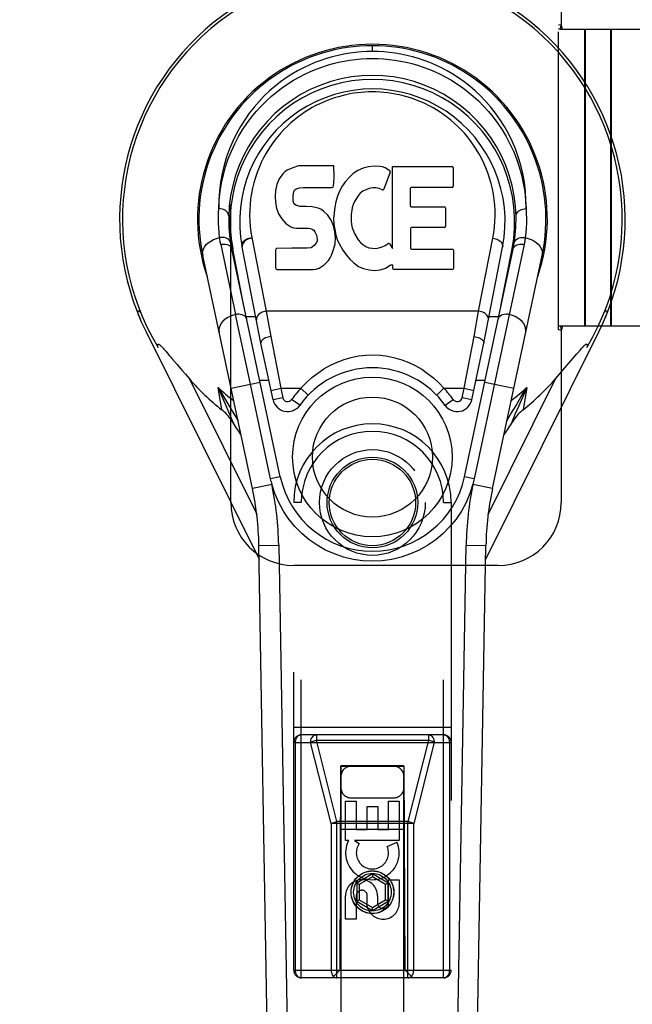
# Model space of a CAD drawing. Header units: inches. Extents: x 0 to 215, y 0 to 139.
# Tile 37 of 91: x 60 to 62.43, y 65.4 to 69.31. Entities that reach past the tile are written whole.
import ezdxf

# ---------------------------------------------------------------- set-up
doc = ezdxf.new("R2010")
doc.units = ezdxf.units.IN
doc.header["$LTSCALE"] = 11.835443
doc.header["$MEASUREMENT"] = 0
doc.linetypes.add('HIDDEN', pattern=[0.2, 0.1, -0.1])
doc.linetypes.add('PHANTOM', pattern=[0.8, 0.45, -0.05, 0.1, -0.05, 0.1, -0.05])
doc.layers.get('0').update_dxf_attribs({"linetype": 'CONTINUOUS'})
for name, color, linetype in [('02___PRT_ALL_AXES', 7, 'CONTINUOUS'), ('AVAILABLE_DOOR_SPACE', 7, 'CONTINUOUS'), ('DEFAULT_2', 8, 'HIDDEN'), ('DIMENSIONS', 7, 'CONTINUOUS')]:
    doc.layers.add(name, color=color, linetype=linetype)
doc.styles.get("Standard").update_dxf_attribs({"font": 'arial.ttf'})
doc.dimstyles.new('DIMSTYLE_1', dxfattribs={"dimtxt": 0.949367, "dimasz": 1.265823, "dimexe": 0.09, "dimexo": 0.07, "dimgap": 0.0375, "dimtad": 0, "dimtih": 1, "dimtoh": 1, "dimzin": 4, "dimdsep": 46, "dimtxsty": 'Standard', "dimblk": '_FILLED', "dimblk1": '_FILLED', "dimblk2": '_FILLED', "dimcen": 0.09, "dimazin": 1, "dimtfac": 1, "dimtofl": 0, "dimtmove": 0, "dimatfit": 3, "dimldrblk": '_FILLED', "dimfxl": 1, "dimtolj": 1, "dimtzin": 4, "dimarcsym": 0})

# ---------------------------------------------------------------- blocks, each defined once
blk = doc.blocks.new('_FILLED')
at = {"color": 0, "linetype": 'ByBlock'}
blk.add_solid([(0, 0), (-1, 0.2), (-1, -0.2)], dxfattribs=at)
blk = doc.blocks.new('*D13')
at = {"layer": 'DIMENSIONS', "color": 2, "linetype": 'Continuous'}
for p, q in [((60.5856, 79.2462), (58.1561, 79.2462)), ((64.2106, 79.2462), (66.7423, 79.2462))]:
    blk.add_line(p, q, dxfattribs=at)
at = {"layer": 'DIMENSIONS', "color": 2, "linetype": 'Continuous', "xscale": 1.2658227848, "yscale": 1.2658227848, "zscale": 1.2658227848}
blk.add_blockref('_FILLED', (60.5856, 79.2462), dxfattribs=at)
at = {"layer": 'DIMENSIONS', "color": 2, "linetype": 'Continuous', "xscale": 1.2658227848, "yscale": 1.2658227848, "zscale": 1.2658227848, "rotation": 180}
blk.add_blockref('_FILLED', (64.2106, 79.2462), dxfattribs=at)
at = {"layer": 'DIMENSIONS', "color": 2, "linetype": 'Continuous', "insert": (57.6814, 79.7209), "char_height": 0.94937, "width": 2.579879, "attachment_point": 3, "line_spacing_factor": 0.9}
blk.add_mtext('3.63', dxfattribs=at)

msp = doc.modelspace()

# ---------------------------------------------------------------- linework, layer by layer
at = {"color": 7, "linetype": 'Continuous'}
for p, q in [((61.3981, 69.1884), (61.3981, 69.2115)), ((61.105, 68.7339), (61.0817, 68.7266)), ((61.2446, 68.7339), (61.105, 68.7339)), ((61.2463, 68.6911), (61.2446, 68.7339)), ((61.0419, 68.7023), (61.0282, 68.6827)), ((61.0504, 68.7103), (61.0419, 68.7023)), ((61.06, 68.7168), (61.0504, 68.7103)), ((61.0817, 68.7266), (61.06, 68.7168)), ((61.3223, 68.7036), (61.306, 68.6883)), ((61.3405, 68.7165), (61.3223, 68.7036)), ((61.3609, 68.7254), (61.3405, 68.7165)), ((61.3827, 68.7303), (61.3609, 68.7254)), ((61.4048, 68.7324), (61.3827, 68.7303)), ((61.4274, 68.732), (61.4048, 68.7324)), ((61.4385, 68.7304), (61.4274, 68.732)), ((61.449, 68.727), (61.4385, 68.7304)), ((61.4691, 68.7098), (61.4429, 68.6416)), ((61.4677, 68.7149), (61.449, 68.727)), ((61.4779, 68.4067), (61.4779, 68.7319)), ((61.4779, 68.7319), (61.7147, 68.7319)), ((61.7192, 68.7274), (61.7192, 68.653)), ((61.0189, 68.6602), (61.0138, 68.6368)), ((61.0282, 68.6827), (61.0189, 68.6602)), ((61.2442, 68.6545), (61.2454, 68.6673)), ((61.2454, 68.6673), (61.2463, 68.6911)), ((61.2913, 68.6716), (61.2783, 68.6534)), ((61.306, 68.6883), (61.2913, 68.6716)), ((61.0138, 68.6368), (61.012, 68.6131)), ((61.0831, 68.6014), (61.0837, 68.6164)), ((61.0837, 68.6164), (61.0858, 68.6315)), ((61.0858, 68.6315), (61.0889, 68.6381)), ((61.0889, 68.6381), (61.0947, 68.643)), ((61.0947, 68.643), (61.109, 68.6474)), ((61.109, 68.6474), (61.1239, 68.6486)), ((61.1239, 68.6486), (61.2368, 68.6486)), ((61.2368, 68.6486), (61.2424, 68.6491)), ((61.2424, 68.6491), (61.2442, 68.6545)), ((61.2675, 68.6339), (61.259, 68.6133)), ((61.2783, 68.6534), (61.2675, 68.6339)), ((61.3413, 68.6156), (61.3272, 68.5924)), ((61.3496, 68.626), (61.3413, 68.6156)), ((61.3603, 68.6335), (61.3496, 68.626)), ((61.3852, 68.644), (61.3603, 68.6335)), ((61.398, 68.6473), (61.3852, 68.644)), ((61.4113, 68.6471), (61.398, 68.6473)), ((61.4245, 68.644), (61.4113, 68.6471)), ((61.4369, 68.6391), (61.4245, 68.644)), ((61.548, 68.6441), (61.548, 68.5766)), ((61.7147, 68.6485), (61.5525, 68.6485)), ((61.012, 68.6131), (61.0128, 68.5892)), ((61.0128, 68.5892), (61.0167, 68.5657)), ((61.0838, 68.5938), (61.0831, 68.6014)), ((61.0861, 68.5867), (61.0838, 68.5938)), ((61.0906, 68.5807), (61.0861, 68.5867)), ((61.0967, 68.5763), (61.0906, 68.5807)), ((61.2529, 68.5918), (61.2488, 68.5699)), ((61.259, 68.6133), (61.2529, 68.5918)), ((61.3213, 68.5806), (61.3176, 68.568)), ((61.3272, 68.5924), (61.3213, 68.5806)), ((61.0167, 68.5657), (61.0251, 68.5435)), ((61.0251, 68.5435), (61.0379, 68.5233)), ((61.1111, 68.5723), (61.0967, 68.5763)), ((61.1352, 68.573), (61.1111, 68.5723)), ((61.1591, 68.5718), (61.1352, 68.573)), ((61.1826, 68.5667), (61.1591, 68.5718)), ((61.1935, 68.5619), (61.1826, 68.5667)), ((61.2034, 68.555), (61.1935, 68.5619)), ((61.2206, 68.5382), (61.2034, 68.555)), ((61.2337, 68.5181), (61.2206, 68.5382)), ((61.2488, 68.5699), (61.2442, 68.5255)), ((61.3143, 68.5412), (61.3136, 68.5143)), ((61.3176, 68.568), (61.3143, 68.5412)), ((61.5525, 68.5721), (61.6837, 68.5721)), ((61.6882, 68.5677), (61.6882, 68.4945)), ((61.0379, 68.5233), (61.0543, 68.506)), ((61.0543, 68.506), (61.0741, 68.4928)), ((61.2431, 68.496), (61.2337, 68.5181)), ((61.2442, 68.5255), (61.2451, 68.5033)), ((61.2451, 68.5033), (61.2482, 68.4812)), ((61.3136, 68.5143), (61.3149, 68.5011)), ((61.3149, 68.5011), (61.318, 68.4882)), ((61.0741, 68.4928), (61.0852, 68.4887)), ((61.0852, 68.4887), (61.0969, 68.4867)), ((61.0969, 68.4867), (61.1444, 68.4862)), ((61.1444, 68.4862), (61.152, 68.4855)), ((61.152, 68.4855), (61.1589, 68.4831)), ((61.1589, 68.4831), (61.165, 68.4785)), ((61.165, 68.4785), (61.1699, 68.4725)), ((61.1699, 68.4725), (61.1764, 68.459)), ((61.2493, 68.4729), (61.2431, 68.496)), ((61.2482, 68.4812), (61.2528, 68.4593)), ((61.2519, 68.449), (61.2493, 68.4729)), ((61.2528, 68.4593), (61.2598, 68.4383)), ((61.318, 68.4882), (61.3282, 68.4634)), ((61.3282, 68.4634), (61.3415, 68.4403)), ((61.5493, 68.4856), (61.5493, 68.408)), ((61.6837, 68.4901), (61.5537, 68.4901)), ((60.7956, 68.4222), (60.8549, 68.1439)), ((60.9191, 68.4498), (60.9763, 68.1572)), ((61.1755, 68.4294), (61.1662, 68.4174)), ((61.1781, 68.4363), (61.1755, 68.4294)), ((61.1764, 68.459), (61.1789, 68.4438)), ((61.1789, 68.4438), (61.1781, 68.4363)), ((61.244, 68.4019), (61.2503, 68.425)), ((61.2503, 68.425), (61.2519, 68.449)), ((61.2598, 68.4383), (61.2812, 68.399)), ((61.3415, 68.4403), (61.3502, 68.4302)), ((61.3502, 68.4302), (61.3603, 68.4214)), ((61.3603, 68.4214), (61.3715, 68.414)), ((61.4486, 68.4178), (61.4596, 68.4253)), ((61.466, 68.4242), (61.4779, 68.4067)), ((62.0007, 68.4222), (61.8024, 67.4918)), ((61.82, 68.1572), (61.8767, 68.447)), ((61.0323, 67.5), (60.8398, 68.4035)), ((60.888, 68.1772), (60.8437, 68.4043)), ((60.9555, 68.0304), (60.881, 68.4116)), ((61.0145, 68.3273), (61.0145, 68.4022)), ((61.0783, 68.4072), (61.019, 68.4066)), ((61.1391, 68.4075), (61.0783, 68.4072)), ((61.1543, 68.4087), (61.1391, 68.4075)), ((61.1607, 68.4121), (61.1543, 68.4087)), ((61.1662, 68.4174), (61.1607, 68.4121)), ((61.2354, 68.3795), (61.244, 68.4019)), ((61.2812, 68.399), (61.2938, 68.3806)), ((61.3715, 68.414), (61.3839, 68.4092)), ((61.3839, 68.4092), (61.3971, 68.4068)), ((61.3971, 68.4068), (61.4105, 68.4063)), ((61.4105, 68.4063), (61.4236, 68.4083)), ((61.4236, 68.4083), (61.4364, 68.4123)), ((61.4364, 68.4123), (61.4486, 68.4178)), ((61.5537, 68.4036), (61.7153, 68.4036)), ((61.7198, 68.3991), (61.7198, 68.327)), ((61.7639, 67.5), (61.9565, 68.4035)), ((61.8407, 68.0304), (61.9153, 68.4116)), ((61.9082, 68.1772), (61.9526, 68.4043)), ((60.9216, 67.4529), (60.7243, 68.3789)), ((61.1865, 68.3281), (61.2063, 68.3419)), ((61.2063, 68.3419), (61.2233, 68.3588)), ((61.2233, 68.3588), (61.23, 68.3687)), ((61.23, 68.3687), (61.2354, 68.3795)), ((61.2938, 68.3806), (61.3084, 68.3639)), ((61.3084, 68.3639), (61.3249, 68.3489)), ((61.3249, 68.3489), (61.3426, 68.3352)), ((61.8747, 67.4529), (62.072, 68.3789)), ((61.0194, 68.3225), (61.1634, 68.3225)), ((61.1634, 68.3225), (61.1753, 68.3241)), ((61.1753, 68.3241), (61.1865, 68.3281)), ((61.3426, 68.3352), (61.3524, 68.3301)), ((61.3524, 68.3301), (61.3629, 68.3264)), ((61.3629, 68.3264), (61.3847, 68.3208)), ((61.3847, 68.3208), (61.4067, 68.3183)), ((61.4067, 68.3183), (61.4288, 68.3214)), ((61.4288, 68.3214), (61.4501, 68.3281)), ((61.4501, 68.3281), (61.469, 68.3398)), ((61.469, 68.3398), (61.4693, 68.3399)), ((61.4798, 68.3399), (61.4693, 68.3399)), ((61.4798, 68.327), (61.4798, 68.3399)), ((61.7153, 68.3225), (61.4842, 68.3225)), ((60.9763, 68.1572), (60.9941, 68.057)), ((61.82, 68.1572), (60.9763, 68.1572)), ((61.8021, 68.057), (61.82, 68.1572)), ((60.469, 68.1432), (60.4688, 68.1439)), ((60.9138, 67.8673), (60.8549, 68.1438)), ((60.9352, 68.1342), (60.8972, 68.1342)), ((61.8991, 68.1342), (61.861, 68.1342)), ((60.4991, 68.0756), (60.9483, 67.1719)), ((61.8479, 67.1719), (62.2971, 68.0756)), ((61.0035, 67.8053), (60.9555, 68.0304)), ((60.9941, 68.057), (61.034, 67.851)), ((61.7622, 67.851), (61.8021, 68.057)), ((61.7928, 67.8053), (61.8407, 68.0304)), ((60.5671, 68.0097), (60.5702, 68.0063)), ((60.5702, 68.0063), (60.5735, 68.0025)), ((60.5735, 68.0025), (60.5771, 67.9984)), ((60.5771, 67.9984), (60.5827, 67.9918)), ((60.5827, 67.9918), (60.5928, 67.9799)), ((62.2096, 67.9872), (62.2173, 67.9963)), ((62.2173, 67.9963), (62.221, 68.0005)), ((62.221, 68.0005), (62.2244, 68.0044)), ((60.5928, 67.9799), (60.5973, 67.9747)), ((62.1704, 67.9409), (62.2096, 67.9872)), ((60.6224, 67.945), (60.6416, 67.9226)), ((60.6416, 67.9226), (60.6555, 67.9065)), ((62.1407, 67.9065), (62.1546, 67.9226)), ((62.1546, 67.9226), (62.1704, 67.9409)), ((60.6555, 67.9065), (60.6714, 67.8883)), ((60.6714, 67.8883), (60.9386, 67.3506)), ((60.8368, 67.8509), (60.9523, 67.8755)), ((60.9506, 67.8836), (60.9868, 67.8836)), ((61.8094, 67.8836), (61.8457, 67.8836)), ((61.8439, 67.8755), (61.9595, 67.8509)), ((61.8575, 67.3504), (62.1249, 67.8883)), ((62.1249, 67.8883), (62.1407, 67.9065)), ((60.7999, 67.7658), (60.7849, 67.8543)), ((60.9938, 67.4918), (60.9138, 67.8673)), ((60.9955, 67.8428), (61.034, 67.851)), ((61.034, 67.851), (61.1144, 67.851)), ((61.034, 67.851), (61.042, 67.8135)), ((61.1144, 67.851), (61.1428, 67.8237)), ((61.6534, 67.8237), (61.6818, 67.851)), ((61.6818, 67.851), (61.7622, 67.851)), ((61.7542, 67.8135), (61.7622, 67.851)), ((61.7622, 67.851), (61.8007, 67.8428)), ((62.0114, 67.8544), (61.9794, 67.7814)), ((62.0114, 67.8543), (61.9963, 67.7658)), ((61.042, 67.8135), (61.0035, 67.8053)), ((61.1094, 67.7834), (61.0773, 67.8062)), ((61.6869, 67.7834), (61.719, 67.8062)), ((61.7928, 67.8053), (61.7542, 67.8135)), ((60.8481, 67.7493), (60.8644, 67.7214)), ((61.9319, 67.7214), (61.9481, 67.7493)), ((61.9247, 67.674), (61.9204, 67.6677)), ((61.0323, 67.5), (60.9938, 67.4918)), ((61.8024, 67.4918), (61.7639, 67.5)), ((60.9999, 67.4696), (60.9216, 67.4529)), ((61.8747, 67.4529), (61.7964, 67.4696)), ((60.9474, 67.2274), (61.0261, 67.2287)), ((61.0196, 63.0881), (60.9474, 67.2274)), ((61.0261, 67.2287), (61.0866, 63.7643)), ((61.7097, 63.7643), (61.7702, 67.2287)), ((61.7702, 67.2287), (61.8489, 67.2274)), ((61.7766, 63.0881), (61.8489, 67.2274))]:
    msp.add_line(p, q, dxfattribs=at)
for points in [[(61.3981, 69.1884), (61.3758, 69.188), (61.3533, 69.1868), (61.3306, 69.1847), (61.3078, 69.1817), (61.2848, 69.1778), (61.2618, 69.173), (61.2388, 69.1672), (61.2157, 69.1605), (61.1927, 69.1528), (61.1697, 69.1441), (61.1468, 69.1342), (61.1239, 69.1233), (61.101, 69.1112), (61.0783, 69.0979), (61.0557, 69.0833), (61.0334, 69.0674), (61.0114, 69.0502), (60.9898, 69.0316), (60.9686, 69.0117), (60.9481, 68.9903), (60.9282, 68.9675), (60.9092, 68.9433), (60.891, 68.9176), (60.8739, 68.8906), (60.858, 68.8622), (60.8434, 68.8325), (60.8303, 68.8017), (60.8188, 68.7698), (60.8089, 68.7369), (60.8009, 68.7033), (60.7947, 68.6691), (60.7905, 68.6344), (60.7883, 68.5995), (60.7881, 68.5643)], [(62.0082, 68.5643), (62.008, 68.5995), (62.0058, 68.6344), (62.0015, 68.6691), (61.9954, 68.7033), (61.9873, 68.7369), (61.9775, 68.7697), (61.966, 68.8016), (61.9529, 68.8324), (61.9383, 68.8621), (61.9224, 68.8905), (61.9053, 68.9175), (61.8871, 68.9432), (61.8681, 68.9675), (61.8482, 68.9903), (61.8276, 69.0117), (61.8065, 69.0317), (61.7848, 69.0502), (61.7628, 69.0674), (61.7405, 69.0833), (61.7179, 69.0979), (61.6952, 69.1112), (61.6724, 69.1233), (61.6495, 69.1342), (61.6265, 69.1441), (61.6035, 69.1528), (61.5805, 69.1605), (61.5575, 69.1672), (61.5344, 69.173), (61.5114, 69.1778), (61.4884, 69.1817), (61.4656, 69.1847), (61.4429, 69.1868), (61.4204, 69.188), (61.3981, 69.1884)], [(60.7881, 68.5643), (60.7898, 68.5985), (60.7934, 68.6324), (60.7989, 68.6659), (60.8062, 68.6988), (60.8153, 68.731), (60.8259, 68.7624), (60.8381, 68.7928), (60.8518, 68.8221), (60.8667, 68.8503), (60.8828, 68.8772), (60.9, 68.9028), (60.9181, 68.9271), (60.9371, 68.9501), (60.9568, 68.9717), (60.9771, 68.992), (60.9979, 69.011), (61.0191, 69.0286), (61.0407, 69.045), (61.0626, 69.06), (61.0847, 69.0739), (61.1069, 69.0866), (61.1293, 69.0981), (61.1517, 69.1086), (61.1741, 69.118), (61.1966, 69.1263), (61.2191, 69.1337), (61.2416, 69.1401), (61.264, 69.1457), (61.2865, 69.1503), (61.3088, 69.154), (61.3312, 69.1569), (61.3535, 69.1589), (61.3759, 69.1602), (61.3982, 69.1606), (61.4205, 69.1602), (61.4428, 69.1589), (61.4651, 69.1569), (61.4874, 69.154), (61.5098, 69.1503), (61.5323, 69.1456), (61.5547, 69.1401), (61.5772, 69.1337), (61.5997, 69.1263), (61.6222, 69.118), (61.6446, 69.1086), (61.6671, 69.0981), (61.6894, 69.0866), (61.7116, 69.0739), (61.7337, 69.06), (61.7556, 69.0449), (61.7772, 69.0286), (61.7984, 69.0109), (61.8192, 68.992), (61.8395, 68.9717), (61.8592, 68.9501), (61.8782, 68.9271), (61.8963, 68.9028), (61.9135, 68.8772), (61.9296, 68.8502), (61.9445, 68.8221), (61.9581, 68.7928), (61.9703, 68.7624), (61.981, 68.731), (61.99, 68.6988), (61.9973, 68.6659), (62.0028, 68.6324), (62.0064, 68.5985), (62.0082, 68.5643)], [(61.8767, 68.447), (61.8804, 68.4688), (61.8832, 68.4907), (61.8849, 68.5127), (61.8857, 68.5347), (61.8854, 68.5567), (61.8842, 68.5786), (61.882, 68.6005), (61.8788, 68.6222), (61.8747, 68.6436), (61.8696, 68.6647), (61.8635, 68.6859), (61.8565, 68.7067), (61.8489, 68.7263), (61.8406, 68.7454), (61.8311, 68.7646), (61.821, 68.7832), (61.8107, 68.8003), (61.7998, 68.8169), (61.7878, 68.8335), (61.7754, 68.8494), (61.7633, 68.8636), (61.7508, 68.8772), (61.7371, 68.8909), (61.7232, 68.9039), (61.7098, 68.9155), (61.6962, 68.9264), (61.6817, 68.9371), (61.6671, 68.9472), (61.653, 68.9562), (61.6389, 68.9645), (61.6238, 68.9727), (61.6087, 68.9803), (61.5941, 68.987), (61.5796, 68.9931), (61.5645, 68.9988), (61.5493, 69.0041), (61.5345, 69.0086), (61.5197, 69.0127), (61.5044, 69.0164), (61.489, 69.0195), (61.474, 69.0222), (61.4591, 69.0243), (61.4439, 69.0259), (61.4286, 69.0271), (61.4135, 69.0279), (61.3983, 69.0281), (61.3832, 69.0279), (61.3682, 69.0272), (61.3531, 69.026), (61.338, 69.0244), (61.3231, 69.0223), (61.3081, 69.0197), (61.2928, 69.0166), (61.2775, 69.0129), (61.2628, 69.0089), (61.248, 69.0044), (61.2329, 68.9992), (61.2179, 68.9935), (61.2033, 68.9875), (61.1888, 68.9809), (61.1738, 68.9734), (61.1589, 68.9654), (61.1449, 68.9572), (61.131, 68.9484), (61.1163, 68.9383), (61.1017, 68.9276), (61.0881, 68.9169), (61.0747, 68.9053), (61.0606, 68.8923), (61.0469, 68.8787), (61.0343, 68.8651), (61.0221, 68.8508), (61.0096, 68.835), (60.9975, 68.8184), (60.9866, 68.8019), (60.9762, 68.7848), (60.966, 68.7662), (60.9565, 68.747), (60.948, 68.7278), (60.9404, 68.7083), (60.9334, 68.6877), (60.9272, 68.6668), (60.9221, 68.646), (60.9179, 68.6249)], [(60.9179, 68.6249), (60.9146, 68.6033), (60.9123, 68.5814), (60.9109, 68.5594), (60.9106, 68.5374), (60.9112, 68.5154), (60.9128, 68.4934), (60.9155, 68.4716), (60.9191, 68.4498)], [(60.791, 68.4494), (60.789, 68.4685), (60.7876, 68.4876), (60.7868, 68.5068), (60.7866, 68.5259), (60.787, 68.5451), (60.7881, 68.5643)], [(60.8274, 68.5355), (60.827, 68.5399), (60.8257, 68.5442), (60.8234, 68.5482), (60.8204, 68.5519), (60.8165, 68.5553), (60.8119, 68.5583), (60.8066, 68.5608), (60.8008, 68.5626), (60.7945, 68.5638), (60.7881, 68.5643)], [(61.9688, 68.5355), (61.9692, 68.5399), (61.9706, 68.5442), (61.9728, 68.5482), (61.9759, 68.5519), (61.9797, 68.5553), (61.9843, 68.5583), (61.9896, 68.5608), (61.9955, 68.5626), (62.0018, 68.5638), (62.0082, 68.5643)], [(62.0082, 68.5643), (62.0092, 68.5451), (62.0096, 68.5259), (62.0094, 68.5068), (62.0086, 68.4876), (62.0072, 68.4685), (62.0052, 68.4494)], [(60.7243, 68.3789), (60.7234, 68.3877), (60.7245, 68.3965), (60.7274, 68.4051), (60.7321, 68.4134), (60.7384, 68.4214), (60.7464, 68.4289), (60.7559, 68.4357), (60.7666, 68.4415), (60.7785, 68.4461), (60.791, 68.4494)], [(60.7962, 68.4501), (60.7953, 68.45), (60.7945, 68.4499), (60.7936, 68.4498), (60.7927, 68.4497), (60.7919, 68.4496), (60.791, 68.4494)], [(60.7956, 68.4222), (60.7946, 68.4267), (60.7938, 68.4312), (60.793, 68.4358), (60.7923, 68.4403), (60.7916, 68.4449), (60.791, 68.4494)], [(60.7956, 68.4222), (60.7965, 68.4224), (60.7975, 68.4226), (60.7984, 68.4228), (60.7994, 68.4229), (60.8003, 68.423), (60.8013, 68.4232)], [(60.835, 68.4288), (60.8336, 68.4336), (60.8309, 68.438), (60.8272, 68.4418), (60.8225, 68.4451), (60.8169, 68.4476), (60.8104, 68.4494), (60.8034, 68.4502), (60.7962, 68.4501)], [(60.8013, 68.4232), (60.8081, 68.4234), (60.8147, 68.4229), (60.8208, 68.4215), (60.8264, 68.4193), (60.8313, 68.4163), (60.8352, 68.4126)], [(60.8804, 68.4147), (60.88, 68.4186), (60.8805, 68.4225), (60.8816, 68.4263), (60.8835, 68.43), (60.886, 68.4336), (60.8892, 68.4371), (60.893, 68.4402), (60.8974, 68.4431), (60.9023, 68.4455), (60.9076, 68.4475), (60.9133, 68.449), (60.9191, 68.4498)], [(60.9196, 68.447), (60.9141, 68.4462), (60.9087, 68.4448), (60.9035, 68.4429), (60.8986, 68.4406), (60.8942, 68.4378), (60.8902, 68.4346), (60.8869, 68.4311), (60.8842, 68.4274), (60.8822, 68.4235), (60.881, 68.4195), (60.8806, 68.4155), (60.881, 68.4116)], [(61.8767, 68.447), (61.8822, 68.4462), (61.8876, 68.4448), (61.8928, 68.4429), (61.8977, 68.4405), (61.9021, 68.4378), (61.906, 68.4346), (61.9094, 68.4311), (61.912, 68.4274), (61.914, 68.4235), (61.9152, 68.4195), (61.9157, 68.4155), (61.9153, 68.4116)], [(61.9613, 68.4288), (61.9625, 68.433), (61.9646, 68.4369), (61.9675, 68.4404), (61.9712, 68.4434), (61.9756, 68.446), (61.9807, 68.4481), (61.9863, 68.4495), (61.9924, 68.4502), (61.9988, 68.4502), (62.0052, 68.4494)], [(61.9622, 68.4138), (61.9654, 68.4166), (61.9692, 68.4189), (61.9736, 68.4208), (61.9784, 68.4223), (61.9836, 68.4232), (61.9892, 68.4235), (61.995, 68.4232)], [(61.995, 68.4232), (61.9964, 68.423), (61.9979, 68.4228), (61.9993, 68.4225), (62.0007, 68.4222)], [(62.0052, 68.4494), (62.0046, 68.4449), (62.004, 68.4403), (62.0033, 68.4358), (62.0025, 68.4312), (62.0016, 68.4267), (62.0007, 68.4222)], [(62.0052, 68.4494), (62.0173, 68.4463), (62.0287, 68.4419), (62.039, 68.4366), (62.0482, 68.4302), (62.0564, 68.423), (62.0632, 68.4149), (62.0683, 68.4062), (62.0716, 68.3972), (62.0728, 68.388), (62.072, 68.3789)], [(60.8352, 68.4126), (60.8381, 68.4083), (60.8398, 68.4035)], [(61.9565, 68.4035), (61.9577, 68.4073), (61.9596, 68.4107), (61.9622, 68.4138)], [(60.4688, 68.1439), (60.4683, 68.1455), (60.4677, 68.1477), (60.4672, 68.1496), (60.4668, 68.1515), (60.4665, 68.1532), (60.4664, 68.1547), (60.4664, 68.156), (60.4666, 68.1572), (60.4671, 68.158), (60.4677, 68.1585), (60.4686, 68.1587), (60.4696, 68.1585), (60.4708, 68.1579), (60.472, 68.1571), (60.4734, 68.156), (60.4748, 68.1546), (60.4762, 68.1531), (60.4777, 68.1515)], [(60.9763, 68.1572), (60.9707, 68.1564), (60.9654, 68.155), (60.9604, 68.1532), (60.9557, 68.151), (60.9514, 68.1483), (60.9474, 68.1453), (60.944, 68.1418), (60.9412, 68.1381), (60.9391, 68.1341), (60.9378, 68.1301), (60.9373, 68.1259), (60.9377, 68.1218)], [(61.8586, 68.1218), (61.859, 68.1258), (61.8585, 68.1297), (61.8574, 68.1335), (61.8556, 68.1372), (61.8531, 68.1409), (61.8499, 68.1443), (61.846, 68.1476), (61.8416, 68.1504), (61.8367, 68.1529), (61.8314, 68.1549), (61.8258, 68.1563), (61.82, 68.1572)], [(62.3186, 68.1515), (62.3201, 68.1532), (62.3216, 68.1547), (62.323, 68.1561), (62.3244, 68.1572), (62.3257, 68.1581), (62.3269, 68.1586), (62.3279, 68.1587), (62.3288, 68.1584), (62.3294, 68.1577), (62.3298, 68.1567), (62.3299, 68.1552), (62.3298, 68.1536), (62.3295, 68.1517), (62.3291, 68.1496), (62.3285, 68.1474), (62.3278, 68.1451)], [(60.475, 68.1278), (60.4738, 68.1307), (60.4727, 68.1335), (60.4716, 68.1361), (60.4707, 68.1386), (60.4698, 68.141), (60.469, 68.1432)], [(60.8549, 68.1439), (60.843, 68.1406), (60.8318, 68.1362), (60.8216, 68.1308), (60.8125, 68.1245), (60.8045, 68.1172), (60.7979, 68.1092), (60.7929, 68.1006), (60.7897, 68.0917), (60.7885, 68.0826), (60.7893, 68.0736)], [(60.8606, 68.1448), (60.8597, 68.1447), (60.8587, 68.1445), (60.8577, 68.1444), (60.8568, 68.1442), (60.8558, 68.144), (60.8549, 68.1439)], [(60.8991, 68.1251), (60.8975, 68.1297), (60.8948, 68.1339), (60.891, 68.1375), (60.8864, 68.1406), (60.8808, 68.1429), (60.8745, 68.1444), (60.8677, 68.1451), (60.8606, 68.1448)], [(61.9017, 68.1342), (61.8988, 68.1299), (61.8971, 68.1251)], [(61.9356, 68.1448), (61.9288, 68.1451), (61.9222, 68.1445), (61.9161, 68.1431), (61.9106, 68.1409), (61.9057, 68.1379), (61.9017, 68.1342)], [(61.9414, 68.1439), (61.9404, 68.144), (61.9395, 68.1442), (61.9385, 68.1444), (61.9376, 68.1445), (61.9366, 68.1447), (61.9356, 68.1448)], [(62.0069, 68.0736), (62.0078, 68.0823), (62.0067, 68.091), (62.0039, 68.0995), (61.9994, 68.1078), (61.9931, 68.1158), (61.9853, 68.1232), (61.976, 68.13), (61.9654, 68.1358), (61.9538, 68.1405), (61.9414, 68.1439)], [(62.3278, 68.1451), (62.327, 68.1426), (62.3261, 68.1399), (62.325, 68.1371), (62.3239, 68.1342), (62.3226, 68.1311), (62.3212, 68.1278)], [(60.9941, 68.057), (60.9888, 68.056), (60.9835, 68.0546), (60.9785, 68.0529), (60.9737, 68.0509), (60.9694, 68.0487), (60.9655, 68.0463), (60.9622, 68.0438), (60.9594, 68.0411), (60.9574, 68.0384), (60.956, 68.0357), (60.9554, 68.033), (60.9555, 68.0304)], [(61.8021, 68.057), (61.8075, 68.056), (61.8128, 68.0546), (61.8178, 68.0529), (61.8225, 68.0509), (61.8269, 68.0487), (61.8308, 68.0463), (61.8341, 68.0438), (61.8368, 68.0411), (61.8389, 68.0384), (61.8402, 68.0357), (61.8408, 68.033), (61.8407, 68.0304)], [(60.5466, 68.0128), (60.5463, 68.0144), (60.546, 68.0159), (60.5457, 68.0174), (60.5455, 68.0188), (60.5454, 68.0202), (60.5453, 68.0215), (60.5452, 68.0227), (60.5453, 68.0238), (60.5455, 68.0249), (60.5458, 68.0258), (60.5463, 68.0264), (60.5469, 68.0269), (60.5477, 68.0269), (60.5486, 68.0267), (60.5496, 68.0263), (60.5506, 68.0258), (60.5516, 68.0251), (60.5526, 68.0243), (60.5536, 68.0235), (60.5547, 68.0226), (60.5558, 68.0216), (60.5569, 68.0205), (60.558, 68.0194), (60.5592, 68.0182), (60.5604, 68.017), (60.5617, 68.0157), (60.563, 68.0143), (60.5643, 68.0129), (60.5657, 68.0113), (60.5671, 68.0097)], [(62.2244, 68.0044), (62.2276, 68.008), (62.2291, 68.0097), (62.2306, 68.0113), (62.232, 68.0129), (62.2333, 68.0143), (62.2346, 68.0157), (62.2358, 68.017), (62.237, 68.0182), (62.2382, 68.0194), (62.2394, 68.0205), (62.2405, 68.0216), (62.2416, 68.0226), (62.2426, 68.0235), (62.2437, 68.0243), (62.2447, 68.0251), (62.2457, 68.0258), (62.2467, 68.0263), (62.2476, 68.0267), (62.2485, 68.0269), (62.2493, 68.0269), (62.25, 68.0264), (62.2505, 68.0258), (62.2508, 68.0249), (62.251, 68.0238), (62.251, 68.0227), (62.251, 68.0215), (62.2509, 68.0202), (62.2507, 68.0188), (62.2505, 68.0174), (62.2503, 68.0159), (62.25, 68.0144), (62.2496, 68.0128)], [(60.5973, 67.9747), (60.6021, 67.969), (60.6224, 67.945)], [(61.1144, 67.851), (61.1352, 67.873), (61.1573, 67.8933), (61.1807, 67.9117), (61.2053, 67.9283), (61.2311, 67.9428), (61.2578, 67.9553), (61.2853, 67.9656), (61.3134, 67.9736), (61.3423, 67.9794), (61.3716, 67.9828), (61.4007, 67.9838), (61.4298, 67.9824), (61.4589, 67.9786), (61.4876, 67.9725), (61.5153, 67.9641), (61.5423, 67.9537), (61.5685, 67.9411), (61.5937, 67.9266), (61.6175, 67.9103), (61.6402, 67.8923), (61.6616, 67.8725), (61.6818, 67.851)], [(60.8461, 67.7125), (60.8319, 67.7465), (60.8169, 67.7814), (60.7849, 67.8544)], [(60.7849, 67.8543), (60.8279, 67.7831), (60.8481, 67.7493)], [(61.9481, 67.7493), (61.9684, 67.7831), (61.9895, 67.8181), (62.0114, 67.8543)], [(60.8461, 67.7125), (60.8421, 67.7186), (60.8381, 67.7245), (60.8339, 67.7303), (60.8295, 67.7359), (60.8251, 67.7413), (60.8204, 67.7466), (60.8156, 67.7517), (60.8106, 67.7566), (60.8053, 67.7613), (60.7999, 67.7658)], [(61.9794, 67.7814), (61.9643, 67.7465), (61.9502, 67.7125)], [(61.9964, 67.7658), (61.9909, 67.7613), (61.9857, 67.7566), (61.9806, 67.7516), (61.9757, 67.7464), (61.971, 67.7411), (61.9665, 67.7356), (61.9622, 67.73), (61.958, 67.7243), (61.954, 67.7185), (61.9502, 67.7125)], [(60.8758, 67.6677), (60.8715, 67.6741), (60.8672, 67.6804), (60.8629, 67.6868), (60.8586, 67.6932), (60.8544, 67.6996), (60.8502, 67.7061), (60.8461, 67.7125)], [(61.9502, 67.7125), (61.946, 67.7061), (61.9418, 67.6996), (61.9376, 67.6931), (61.9333, 67.6867), (61.929, 67.6803), (61.9247, 67.674)], [(60.9999, 67.4696), (60.9981, 67.4751), (60.9965, 67.4806), (60.9951, 67.4862), (60.9938, 67.4918)], [(61.8024, 67.4918), (61.8012, 67.4862), (61.7997, 67.4806), (61.7981, 67.4751), (61.7964, 67.4696)], [(61.3981, 67.1646), (61.3593, 67.1665), (61.3211, 67.1718), (61.2836, 67.1808), (61.2471, 67.1932), (61.212, 67.2089), (61.1785, 67.2278), (61.1469, 67.2497), (61.1175, 67.2744), (61.0905, 67.3018), (61.0662, 67.3316), (61.0447, 67.3635), (61.0263, 67.3974), (61.011, 67.4329), (60.9988, 67.47)], [(61.7975, 67.47), (61.7853, 67.4329), (61.77, 67.3974), (61.7515, 67.3635), (61.7301, 67.3316), (61.7057, 67.3018), (61.6787, 67.2744), (61.6493, 67.2497), (61.6178, 67.2278), (61.5843, 67.2089), (61.5491, 67.1932), (61.5126, 67.1808), (61.4751, 67.1718), (61.437, 67.1665), (61.3981, 67.1646)]]:
    msp.add_lwpolyline(points, dxfattribs=at)
for radius in [0.3169, 0.2382]:
    msp.add_circle((61.3981, 67.578), radius, dxfattribs=at)
for centre, radius, start, end in [((61.3981, 68.5225), 1.0039, 333.5698, 206.4302), ((61.3981, 68.5225), 0.9924, 329.0941, 210.9059), ((61.3981, 68.5225), 0.6947, 340.8981, 199.1019), ((61.3981, 68.5225), 0.689, 347.9703, 192.0297), ((61.3981, 68.5225), 0.5709, 347.9703, 192.0297), ((61.3981, 68.5127), 0.5269, 348.9402, 191.0594), ((61.4649, 68.7114), 0.00448, 339.0016, 51.8729), ((61.7147, 68.7274), 0.00448, 0, 90), ((61.4388, 68.6432), 0.00448, 246.1578, 339.0016), ((61.5525, 68.6441), 0.00448, 90, 180), ((61.7147, 68.653), 0.00448, 270, 360), ((61.5525, 68.5766), 0.00448, 180, 270), ((61.6837, 68.5677), 0.00448, 0, 90), ((61.5537, 68.4856), 0.00448, 90, 180), ((61.6837, 68.4945), 0.00448, 270, 360), ((61.4623, 68.4217), 0.00448, 34.0893, 127.3444), ((61.019, 68.4022), 0.00448, 90, 180.0119), ((61.5537, 68.408), 0.00448, 180, 270), ((61.7153, 68.3991), 0.00448, 0, 90), ((61.0194, 68.3273), 0.00483, 180, 270), ((61.4842, 68.327), 0.00448, 180, 270), ((61.7153, 68.327), 0.00448, 270, 360), ((61.3981, 67.578), 0.3543, 35.4237, 144.5763), ((61.3981, 68.5225), 0.9646, 221.1123, 231.6699), ((61.3981, 68.5225), 0.9646, 308.3301, 318.8877), ((61.3981, 68.5225), 0.9069, 227.4534, 232.5597), ((61.3981, 67.578), 0.3937, 136.101, 144.5763), ((61.3981, 67.578), 0.3937, 35.4237, 43.899), ((61.3981, 68.5225), 0.9069, 307.4403, 312.5466), ((61.0613, 67.8176), 0.0591, 192.0297, 324.5763), ((61.0613, 67.8176), 0.0197, 192.0297, 324.5763), ((61.735, 67.8176), 0.0591, 215.4237, 347.9703), ((61.735, 67.8176), 0.0197, 215.4237, 347.9703), ((61.3981, 67.578), 0.374, 192.0297, 347.9703), ((59.7664, 67.2068), 1.1811, 1, 12.0297), ((59.7664, 67.2068), 1.2598, 1, 12.0588), ((63.0298, 67.2068), 1.2598, 167.9412, 179), ((63.0298, 67.2068), 1.1811, 167.9703, 179)]:
    msp.add_arc(centre, radius, start, end, dxfattribs=at)
msp.add_ellipse((61.3981, 68.5126), major_axis=(0, 0.565), ratio=0.999848, start_param=-1.76365, end_param=1.76365, dxfattribs=at)
at = {"layer": '02___PRT_ALL_AXES', "color": 8, "linetype": 'HIDDEN'}
for p, q in [((61.2916, 66.056), (61.2916, 66.2121)), ((61.2916, 66.2121), (61.334, 66.2121)), ((61.334, 66.2121), (61.334, 66.0986)), ((61.4623, 66.0986), (61.4623, 66.2121)), ((61.4623, 66.2121), (61.5048, 66.2121)), ((61.5048, 66.2121), (61.5048, 66.056)), ((61.3775, 66.0986), (61.3775, 66.1908)), ((61.3775, 66.1908), (61.4199, 66.1908)), ((61.4199, 66.1908), (61.4199, 66.0986)), ((61.334, 66.0986), (61.3775, 66.0986)), ((61.4199, 66.0986), (61.4623, 66.0986)), ((61.3038, 66.056), (61.2916, 66.056)), ((61.3021, 66.0525), (61.3038, 66.056)), ((61.3272, 66.056), (61.3457, 66.043)), ((61.5048, 66.056), (61.3272, 66.056)), ((61.4567, 66.0316), (61.4958, 66.0486)), ((61.4623, 65.8073), (61.4623, 65.8997)), ((61.4623, 65.8997), (61.5048, 65.8997)), ((61.5048, 65.8997), (61.5048, 65.8073)), ((61.3775, 65.7935), (61.3775, 65.8398)), ((61.2916, 65.7434), (61.2916, 65.8359)), ((61.334, 65.8359), (61.334, 65.7434)), ((61.4185, 65.8359), (61.4185, 65.8074)), ((61.334, 65.7434), (61.2916, 65.7434))]:
    msp.add_line(p, q, dxfattribs=at)
for centre, radius in [((61.3981, 67.3975), 0.1715), ((61.3981, 65.85), 0.085)]:
    msp.add_circle(centre, radius, dxfattribs=at)
for centre, radius, start, end in [((61.398, 66.0062), 0.1065, 154.2636, 23.4027), ((61.398, 66.0062), 0.0639, 144.8895, 23.4026), ((61.355, 65.8359), 0.0635, 0, 180), ((61.3559, 65.8359), 0.0219, 10.307, 180), ((61.4404, 65.8072), 0.0644, 192.2995, 0.0775), ((61.4404, 65.8073), 0.0219, 179.9011, 360)]:
    msp.add_arc(centre, radius, start, end, dxfattribs=at)
at = {"layer": 'AVAILABLE_DOOR_SPACE', "color": 4, "linetype": 'PHANTOM'}
msp.add_arc((61.3981, 68.5225), 5.55, 180, 261.5819, dxfattribs=at)
at = {"layer": 'DEFAULT_2', "color": 8, "linetype": 'HIDDEN'}
for p, q in [((60.8356, 67.3975), (60.8356, 69.6475)), ((62.1481, 69.6475), (62.1481, 69.2943)), ((62.1481, 69.2943), (62.1377, 69.2925)), ((62.1377, 68.0825), (62.1377, 69.2925)), ((62.1451, 69.2775), (62.1481, 69.2943)), ((62.1525, 69.2775), (62.1481, 69.2943)), ((62.1451, 69.2775), (62.1377, 69.2775)), ((62.1451, 69.2775), (62.4661, 69.2775)), ((62.2416, 68.0975), (62.2416, 69.2775)), ((62.2429, 69.2775), (62.2429, 68.0975)), ((62.3455, 68.0975), (62.3455, 69.2775)), ((62.3468, 69.2775), (62.3468, 68.0975)), ((62.1451, 68.0975), (62.1377, 68.0975)), ((62.1481, 68.0807), (62.1377, 68.0825)), ((62.1451, 68.0975), (62.1481, 68.0807)), ((62.4661, 68.0975), (62.1451, 68.0975)), ((62.1525, 68.0975), (62.1481, 68.0807)), ((62.1481, 68.0807), (62.1481, 67.3975)), ((61.0856, 65.54), (61.0856, 67.3975)), ((61.1156, 67.3975), (61.0856, 67.3975)), ((61.1156, 65.51), (61.1156, 67.3975)), ((61.6806, 65.51), (61.6806, 67.3975)), ((61.6806, 67.3975), (61.7106, 67.3975)), ((61.7106, 67.3975), (61.7106, 65.54)), ((61.8981, 67.1475), (61.0856, 67.1475)), ((61.0856, 66.505), (61.7106, 66.505)), ((61.6806, 66.475), (61.1156, 66.475)), ((61.1758, 66.475), (61.1758, 66.4537)), ((61.6205, 66.475), (61.6205, 66.4537)), ((61.0856, 66.445), (61.7106, 66.445)), ((61.0925, 65.54), (61.0925, 66.445)), ((61.2341, 66.1225), (61.1527, 66.445)), ((61.1758, 66.4537), (61.6205, 66.4537)), ((61.2572, 66.1313), (61.1758, 66.4537)), ((61.6205, 66.4537), (61.539, 66.1313)), ((61.6436, 66.445), (61.5621, 66.1225)), ((61.7037, 66.445), (61.7037, 65.54)), ((61.2716, 66.35), (61.2681, 65.54)), ((61.2716, 66.35), (61.5246, 66.35)), ((61.2731, 66.3518), (61.2731, 34.35)), ((61.5231, 66.3518), (61.2731, 66.3518)), ((61.5231, 66.3486), (61.2731, 66.3486)), ((61.5231, 34.35), (61.5231, 66.3518)), ((61.5281, 65.54), (61.5246, 66.35)), ((61.3131, 66.225), (61.4831, 66.225)), ((61.2341, 66.1225), (61.2341, 65.54)), ((61.5621, 66.1225), (61.2341, 66.1225)), ((61.2572, 65.51), (61.2572, 66.1313)), ((61.539, 66.1313), (61.2572, 66.1313)), ((61.539, 65.51), (61.539, 66.1313)), ((61.5621, 65.54), (61.5621, 66.1225)), ((61.2706, 66.1), (61.5257, 66.1)), ((61.3981, 65.9225), (61.3356, 65.8864)), ((61.4606, 65.8864), (61.3981, 65.9225)), ((61.3981, 65.9225), (61.3981, 65.9109)), ((61.3356, 65.8864), (61.3456, 65.8806)), ((61.3356, 65.8864), (61.3356, 65.8142)), ((61.3981, 65.9109), (61.3456, 65.8806)), ((61.3456, 65.8806), (61.3456, 65.82)), ((61.4506, 65.8806), (61.3981, 65.9109)), ((61.4606, 65.8864), (61.4506, 65.8806)), ((61.4506, 65.82), (61.4506, 65.8806)), ((61.4606, 65.8142), (61.4606, 65.8864)), ((61.3356, 65.8142), (61.3456, 65.82)), ((61.3356, 65.8142), (61.3981, 65.7781)), ((61.3456, 65.82), (61.3981, 65.7897)), ((61.3981, 65.7897), (61.4506, 65.82)), ((61.3981, 65.7781), (61.4606, 65.8142)), ((61.4606, 65.8142), (61.4506, 65.82)), ((61.3981, 65.7781), (61.3981, 65.7897)), ((61.0856, 65.54), (61.7106, 65.54)), ((61.2681, 65.54), (61.2381, 65.51)), ((61.5281, 65.54), (61.5581, 65.51)), ((61.6806, 65.51), (61.1156, 65.51))]:
    msp.add_line(p, q, dxfattribs=at)
for points in [[(61.0925, 66.445), (61.0928, 66.4497), (61.0937, 66.4543), (61.0951, 66.4586), (61.0969, 66.4626), (61.0993, 66.4662), (61.1021, 66.4693), (61.1051, 66.4717), (61.1085, 66.4735), (61.112, 66.4746), (61.1156, 66.475)], [(61.1527, 66.445), (61.153, 66.4497), (61.1538, 66.4543), (61.1552, 66.4586), (61.1571, 66.4626), (61.1595, 66.4662), (61.1622, 66.4693), (61.1653, 66.4717), (61.1687, 66.4735), (61.1722, 66.4746), (61.1758, 66.475)], [(61.6205, 66.475), (61.6241, 66.4746), (61.6276, 66.4735), (61.6309, 66.4717), (61.634, 66.4693), (61.6368, 66.4662), (61.6391, 66.4626), (61.641, 66.4586), (61.6424, 66.4543), (61.6433, 66.4497), (61.6436, 66.445)], [(61.6806, 66.475), (61.6842, 66.4746), (61.6878, 66.4735), (61.6911, 66.4717), (61.6942, 66.4693), (61.697, 66.4662), (61.6993, 66.4626), (61.7012, 66.4586), (61.7026, 66.4543), (61.7034, 66.4497), (61.7037, 66.445)], [(61.1527, 66.445), (61.1557, 66.4467), (61.1591, 66.4483), (61.1629, 66.4499), (61.167, 66.4513), (61.1714, 66.4526), (61.1758, 66.4537)], [(61.6436, 66.445), (61.6406, 66.4467), (61.6372, 66.4483), (61.6333, 66.4499), (61.6292, 66.4513), (61.6249, 66.4526), (61.6205, 66.4537)], [(61.2341, 66.1225), (61.2371, 66.1242), (61.2405, 66.1258), (61.2444, 66.1274), (61.2485, 66.1288), (61.2528, 66.1301), (61.2572, 66.1313)], [(61.5621, 66.1225), (61.5592, 66.1242), (61.5557, 66.1258), (61.5519, 66.1274), (61.5478, 66.1288), (61.5435, 66.1301), (61.539, 66.1313)], [(61.1156, 65.51), (61.112, 65.5104), (61.1085, 65.5115), (61.1051, 65.5133), (61.1021, 65.5157), (61.0993, 65.5188), (61.0969, 65.5224), (61.095, 65.5264), (61.0937, 65.5307), (61.0928, 65.5353), (61.0925, 65.54)], [(61.2341, 65.54), (61.2344, 65.5353), (61.2353, 65.5307), (61.2367, 65.5264), (61.2385, 65.5224), (61.2409, 65.5188), (61.2437, 65.5157), (61.2467, 65.5133), (61.2501, 65.5115), (61.2536, 65.5104), (61.2572, 65.51)], [(61.539, 65.51), (61.5426, 65.5104), (61.5462, 65.5115), (61.5495, 65.5133), (61.5526, 65.5157), (61.5554, 65.5188), (61.5577, 65.5224), (61.5596, 65.5264), (61.561, 65.5307), (61.5618, 65.5353), (61.5621, 65.54)], [(61.7037, 65.54), (61.7034, 65.5353), (61.7026, 65.5307), (61.7012, 65.5264), (61.6993, 65.5224), (61.697, 65.5188), (61.6942, 65.5157), (61.6911, 65.5133), (61.6878, 65.5115), (61.6842, 65.5104), (61.6806, 65.51)]]:
    msp.add_lwpolyline(points, dxfattribs=at)
for centre, radius in [((61.3981, 67.3975), 0.21), ((61.3981, 67.3975), 0.18), ((61.3981, 65.85), 0.0845), ((61.3981, 65.85), 0.0745)]:
    msp.add_circle(centre, radius, dxfattribs=at)
for centre, radius, start, end in [((61.3981, 67.3975), 0.3125, 0, 180), ((61.3981, 67.3975), 0.2825, 0, 180), ((61.0856, 67.3975), 0.25, 180, 270), ((61.8981, 67.3975), 0.25, 270, 360), ((61.1156, 66.445), 0.03, 90, 180), ((61.6806, 66.445), 0.03, 0, 90), ((61.3131, 66.31), 0.04, 90, 180), ((61.4831, 66.31), 0.04, 0, 90), ((61.3131, 66.265), 0.04, 180, 270), ((61.4831, 66.265), 0.04, 270, 360), ((61.1156, 65.54), 0.03, 180, 270), ((61.6806, 65.54), 0.03, 270, 360)]:
    msp.add_arc(centre, radius, start, end, dxfattribs=at)

# ---------------------------------------------------------------- dimensions: what is measured, and where the dimension line sits
at = {"layer": 'DIMENSIONS', "color": 2, "linetype": 'Continuous'}
dim = msp.add_linear_dim(base=(64.2106310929, 79.2461956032), p1=(60.5856310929, 102.6474962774), p2=(64.2106310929, 33.3764962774), dimstyle='DIMSTYLE_1', dxfattribs=at)
dim.commit()
dim.dimension.update_dxf_attribs({"geometry": '*D13', "text_midpoint": (56.3902377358, 79.2409013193), "dimtype": 160})

doc.saveas('drawing.dxf')
